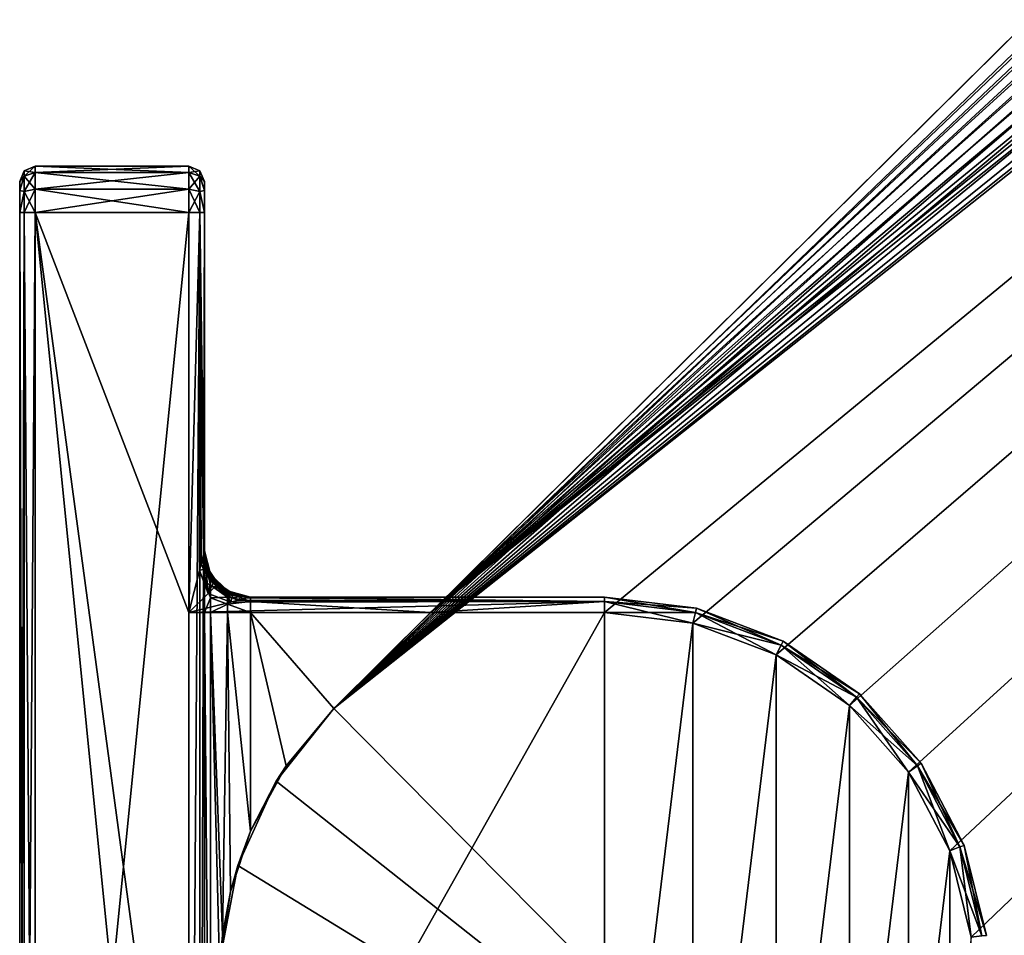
# Model space of a CAD drawing. Header units: metres. Extents: x 0 to 607, y -215 to 49.
# Tile 2 of 10: x 0 to 32, y -187 to -158. Entities that reach past the tile are written whole.
import ezdxf

# ---------------------------------------------------------------- set-up
doc = ezdxf.new("R2010")
doc.units = ezdxf.units.M

msp = doc.modelspace()

# ---------------------------------------------------------------- linework, layer by layer
at = {"layer": 'Y2A61L012'}
for points in [[(178.153732, -18.019377, 1998), (10.203054, -179.964493, 1998), (181.160767, -18.215542, 1998)], [(10.203054, -179.964493, 1998), (178.153732, -18.019377, 1998), (170.052521, -21.619474, 1998)], [(181.160767, -18.215542, 1998), (10.203054, -179.964493, 1998), (184.033463, -19.125635, 1998)], [(184.033463, -19.125635, 1998), (10.203054, -179.964493, 1998), (186.604889, -20.696764, 1998)], [(186.604889, -20.696764, 1998), (10.203054, -179.964493, 1998), (188.725601, -22.837624, 1998)], [(170.052521, -21.619474, 1998), (170.052521, -21.619474, 1992), (10.203054, -179.964493, 1998)], [(170.052521, -21.619474, 1992), (166.849472, -24.792381, 1992), (10.203054, -179.964493, 1998)], [(188.725601, -22.837624, 1998), (10.203054, -179.964493, 1998), (190.272339, -25.42379, 1998)], [(10.203054, -179.964493, 1998), (166.849472, -24.792381, 1992), (13.352166, -176.845032, 1992)], [(166.849472, -30.5, 1992), (13.352166, -176.845032, 1992), (166.849472, -24.792381, 1992)], [(190.272339, -25.42379, 1998), (10.203054, -179.964493, 1998), (191.155228, -28.30497, 1998)], [(191.155228, -28.30497, 1998), (10.203054, -179.964493, 1998), (191.322952, -31.313715, 1998)], [(167.198166, -33.371788, 1992), (13.352166, -176.845032, 1992), (166.849472, -30.5, 1992)], [(191.322952, -31.313715, 1998), (10.203054, -179.964493, 1998), (190.765762, -34.275169, 1998)], [(168.223999, -36.076679, 1992), (13.352166, -176.845032, 1992), (167.198166, -33.371788, 1992)], [(190.765762, -34.275169, 1998), (10.203054, -179.964493, 1998), (189.516037, -37.017227, 1998)], [(169.86734, -38.457474, 1992), (13.352166, -176.845032, 1992), (168.223999, -36.076679, 1992)], [(189.516037, -37.017227, 1998), (10.203054, -179.964493, 1998), (187.646408, -39.380527, 1998)], [(172.0327, -40.375805, 1992), (13.352166, -176.845032, 1992), (169.86734, -38.457474, 1992)], [(187.646408, -39.380527, 1998), (10.203054, -179.964493, 1998), (27.796946, -197.725555, 1998)], [(187.646408, -39.380527, 1992), (187.646408, -39.380527, 1998), (27.796946, -197.725555, 1992)], [(187.646408, -39.380527, 1998), (27.796946, -197.725555, 1998), (27.796946, -197.725555, 1992)], [(27.796946, -197.725555, 1992), (185.666245, -40.375805, 1992), (187.646408, -39.380527, 1992)], [(174.594208, -41.720196, 1992), (13.352166, -176.845032, 1992), (172.0327, -40.375805, 1992)], [(185.666245, -40.375805, 1992), (27.796946, -197.725555, 1992), (183.104721, -41.720196, 1992)], [(177.40303, -42.412506, 1992), (13.352166, -176.845032, 1992), (174.594208, -41.720196, 1992)], [(13.352166, -176.845032, 1992), (183.104721, -41.720196, 1992), (19, -176.845032, 1992)], [(183.104721, -41.720196, 1992), (13.352166, -176.845032, 1992), (180.295914, -42.412506, 1992)], [(183.104721, -41.720196, 1992), (21.871788, -177.193726, 1992), (19, -176.845032, 1992)], [(21.871788, -177.193726, 1992), (183.104721, -41.720196, 1992), (24.576677, -178.219559, 1992)], [(24.576677, -178.219559, 1992), (183.104721, -41.720196, 1992), (26.957472, -179.8629, 1992)], [(26.957472, -179.8629, 1992), (183.104721, -41.720196, 1992), (28.875807, -182.028244, 1992)], [(183.104721, -41.720196, 1992), (27.796946, -197.725555, 1992), (28.875807, -195.661804, 1992)], [(28.875807, -195.661804, 1992), (30.220196, -193.100281, 1992), (183.104721, -41.720196, 1992)], [(28.875807, -182.028244, 1992), (183.104721, -41.720196, 1992), (30.220196, -184.589767, 1992)], [(30.220196, -193.100281, 1992), (30.912506, -190.291458, 1992), (183.104721, -41.720196, 1992)], [(30.220196, -184.589767, 1992), (183.104721, -41.720196, 1992), (30.912506, -187.39859, 1992)], [(30.912506, -187.39859, 1992), (183.104721, -41.720196, 1992), (30.912506, -190.291458, 1992)], [(180.295914, -42.412506, 1992), (13.352166, -176.845032, 1992), (177.40303, -42.412506, 1992)], [(0.146447, -162.672821, 1988.823242), (0, -162.845032, 1989.5), (0.146447, -162.49147, 1989.5)], [(0, -162.845032, 1989.5), (0, -162.845032, 2011.5), (0.146447, -162.49147, 1989.5)], [(0, -162.845032, 2011.5), (0.146447, -162.49147, 2011.5), (0.146447, -162.49147, 1989.5)], [(0, -162.845032, 2011.5), (0.146447, -162.672821, 2012.176758), (0.146447, -162.49147, 2011.5)], [(0.5, -162.54599, 1988.75), (0.146447, -162.672821, 1988.823242), (0.5, -162.345032, 1989.5)], [(0.146447, -162.672821, 1988.823242), (0.146447, -162.49147, 1989.5), (0.5, -162.345032, 1989.5)], [(0.146447, -162.49147, 1989.5), (0.146447, -162.49147, 2011.5), (0.5, -162.345032, 1989.5)], [(0.146447, -162.49147, 2011.5), (0.5, -162.345032, 2011.5), (0.5, -162.345032, 1989.5)], [(0.5, -162.345032, 2011.5), (0.146447, -162.49147, 2011.5), (0.5, -162.54599, 2012.25)], [(0.146447, -162.49147, 2011.5), (0.146447, -162.672821, 2012.176758), (0.5, -162.54599, 2012.25)], [(0.5, -162.54599, 2012.25), (5.5, -162.54599, 2012.25), (0.5, -162.345032, 2011.5)], [(5.5, -162.54599, 2012.25), (5.5, -162.345032, 2011.5), (0.5, -162.345032, 2011.5)], [(0.5, -162.345032, 1989.5), (0.5, -162.345032, 2011.5), (5.5, -162.345032, 1989.5)], [(0.5, -162.345032, 2011.5), (5.5, -162.345032, 2011.5), (5.5, -162.345032, 1989.5)], [(0.5, -162.345032, 1989.5), (5.5, -162.345032, 1989.5), (0.5, -162.54599, 1988.75)], [(5.5, -162.345032, 1989.5), (5.5, -162.54599, 1988.75), (0.5, -162.54599, 1988.75)], [(5.5, -162.345032, 1989.5), (5.853553, -162.49147, 1989.5), (5.5, -162.54599, 1988.75)], [(5.5, -162.345032, 1989.5), (5.5, -162.345032, 2011.5), (5.853553, -162.49147, 1989.5)], [(5.5, -162.345032, 2011.5), (5.853553, -162.49147, 2011.5), (5.853553, -162.49147, 1989.5)], [(5.5, -162.54599, 2012.25), (5.853553, -162.672821, 2012.176758), (5.5, -162.345032, 2011.5)], [(5.853553, -162.672821, 2012.176758), (5.853553, -162.49147, 2011.5), (5.5, -162.345032, 2011.5)], [(5.853553, -162.49147, 1989.5), (5.853553, -162.672821, 1988.823242), (5.5, -162.54599, 1988.75)], [(6, -162.845032, 1989.5), (5.853553, -162.672821, 1988.823242), (5.853553, -162.49147, 1989.5)], [(5.853553, -162.49147, 1989.5), (5.853553, -162.49147, 2011.5), (6, -162.845032, 1989.5)], [(5.853553, -162.49147, 2011.5), (6, -162.845032, 2011.5), (6, -162.845032, 1989.5)], [(5.853553, -162.672821, 2012.176758), (6, -162.845032, 2011.5), (5.853553, -162.49147, 2011.5)], [(0.146447, -163.168243, 1988.327759), (0, -163.137924, 1988.792847), (0.146447, -162.672821, 1988.823242)], [(0, -163.137924, 1988.792847), (0, -162.845032, 1989.5), (0.146447, -162.672821, 1988.823242)], [(0, -163.137924, 2012.207153), (0.146447, -162.672821, 2012.176758), (0, -162.845032, 2011.5)], [(0.146447, -162.672821, 2012.176758), (0, -163.137924, 2012.207153), (0.146447, -163.168243, 2012.672241)], [(0.5, -163.095032, 1988.200928), (0.146447, -163.168243, 1988.327759), (0.5, -162.54599, 1988.75)], [(0.146447, -163.168243, 1988.327759), (0.146447, -162.672821, 1988.823242), (0.5, -162.54599, 1988.75)], [(0.5, -162.54599, 2012.25), (0.146447, -162.672821, 2012.176758), (0.5, -163.095032, 2012.799072)], [(0.146447, -162.672821, 2012.176758), (0.146447, -163.168243, 2012.672241), (0.5, -163.095032, 2012.799072)], [(0.5, -163.095032, 2012.799072), (5.5, -163.095032, 2012.799072), (0.5, -162.54599, 2012.25)], [(5.5, -163.095032, 2012.799072), (5.5, -162.54599, 2012.25), (0.5, -162.54599, 2012.25)], [(0.5, -162.54599, 1988.75), (5.5, -162.54599, 1988.75), (0.5, -163.095032, 1988.200928)], [(5.5, -162.54599, 1988.75), (5.5, -163.095032, 1988.200928), (0.5, -163.095032, 1988.200928)], [(5.5, -162.54599, 1988.75), (5.853553, -162.672821, 1988.823242), (5.5, -163.095032, 1988.200928)], [(5.5, -163.095032, 2012.799072), (5.853553, -163.168243, 2012.672241), (5.5, -162.54599, 2012.25)], [(5.853553, -163.168243, 2012.672241), (5.853553, -162.672821, 2012.176758), (5.5, -162.54599, 2012.25)], [(5.853553, -162.672821, 1988.823242), (5.853553, -163.168243, 1988.327759), (5.5, -163.095032, 1988.200928)], [(6, -163.137924, 1988.792847), (5.853553, -162.672821, 1988.823242), (6, -162.845032, 1989.5)], [(5.853553, -162.672821, 1988.823242), (6, -163.137924, 1988.792847), (5.853553, -163.168243, 1988.327759)], [(5.853553, -163.168243, 2012.672241), (6, -163.137924, 2012.207153), (5.853553, -162.672821, 2012.176758)], [(6, -163.137924, 2012.207153), (6, -162.845032, 2011.5), (5.853553, -162.672821, 2012.176758)], [(0, -163.137924, 2012.207153), (0, -162.845032, 2011.5), (0, -163.137924, 1988.792847)], [(0, -163.137924, 1988.792847), (0, -162.845032, 2011.5), (0, -162.845032, 1989.5)], [(0, -163.137924, 1988.792847), (0.146447, -163.168243, 1988.327759), (0, -163.845032, 1988.5)], [(0, -163.137924, 2012.207153), (0, -163.845032, 2012.5), (0.146447, -163.168243, 2012.672241)], [(0, -163.845032, 1988.5), (0, -163.137924, 2012.207153), (0, -163.137924, 1988.792847)], [(0, -163.137924, 2012.207153), (0, -163.845032, 1988.5), (0, -163.845032, 2012.5)], [(0.5, -163.845032, 1988), (0.146447, -163.845032, 1988.146484), (0.5, -163.095032, 1988.200928)], [(0.146447, -163.845032, 1988.146484), (0.146447, -163.168243, 1988.327759), (0.5, -163.095032, 1988.200928)], [(0.5, -163.095032, 2012.799072), (0.146447, -163.168243, 2012.672241), (0.5, -163.845032, 2013)], [(0.5, -163.845032, 2013), (5.5, -163.845032, 2013), (0.5, -163.095032, 2012.799072)], [(5.5, -163.845032, 2013), (5.5, -163.095032, 2012.799072), (0.5, -163.095032, 2012.799072)], [(0.5, -163.095032, 1988.200928), (5.5, -163.095032, 1988.200928), (0.5, -163.845032, 1988)], [(5.5, -163.095032, 1988.200928), (5.5, -163.845032, 1988), (0.5, -163.845032, 1988)], [(5.5, -163.095032, 1988.200928), (5.853553, -163.168243, 1988.327759), (5.5, -163.845032, 1988)], [(5.5, -163.845032, 2013), (5.853553, -163.845032, 2012.853516), (5.5, -163.095032, 2012.799072)], [(5.853553, -163.845032, 2012.853516), (5.853553, -163.168243, 2012.672241), (5.5, -163.095032, 2012.799072)], [(6, -163.137924, 1988.792847), (6, -163.845032, 1988.5), (5.853553, -163.168243, 1988.327759)], [(6, -163.137924, 2012.207153), (5.853553, -163.168243, 2012.672241), (6, -163.845032, 2012.5)], [(6, -162.845032, 2011.5), (6, -163.137924, 2012.207153), (6, -162.845032, 1989.5)], [(6, -163.137924, 2012.207153), (6, -163.137924, 1988.792847), (6, -162.845032, 1989.5)], [(6, -163.845032, 2012.5), (6, -163.137924, 1988.792847), (6, -163.137924, 2012.207153)], [(6, -163.137924, 1988.792847), (6, -163.845032, 2012.5), (6, -163.845032, 1988.5)], [(0, -163.845032, 1988.5), (0.146447, -163.168243, 1988.327759), (0.146447, -163.845032, 1988.146484)], [(0.146447, -163.168243, 2012.672241), (0, -163.845032, 2012.5), (0.146447, -163.845032, 2012.853516)], [(0.146447, -163.168243, 2012.672241), (0.146447, -163.845032, 2012.853516), (0.5, -163.845032, 2013)], [(5.853553, -163.168243, 1988.327759), (5.853553, -163.845032, 1988.146484), (5.5, -163.845032, 1988)], [(5.853553, -163.168243, 1988.327759), (6, -163.845032, 1988.5), (5.853553, -163.845032, 1988.146484)], [(6, -163.845032, 2012.5), (5.853553, -163.168243, 2012.672241), (5.853553, -163.845032, 2012.853516)], [(0.146447, -213.845032, 2012.853516), (0.146447, -163.845032, 2012.853516), (0, -213.845032, 2012.5)], [(0.146447, -163.845032, 2012.853516), (0, -163.845032, 2012.5), (0, -213.845032, 2012.5)], [(0, -213.845032, 1988.5), (0, -163.845032, 1988.5), (0.146447, -213.845032, 1988.146484)], [(0, -163.845032, 1988.5), (0.146447, -163.845032, 1988.146484), (0.146447, -213.845032, 1988.146484)], [(0, -163.845032, 1988.5), (0, -213.845032, 1988.5), (0, -163.845032, 2012.5)], [(0, -163.845032, 2012.5), (0, -213.845032, 1988.5), (0, -213.845032, 2012.5)], [(0.5, -213.845032, 2013), (0.5, -163.845032, 2013), (0.146447, -213.845032, 2012.853516)], [(0.5, -163.845032, 2013), (0.146447, -163.845032, 2012.853516), (0.146447, -213.845032, 2012.853516)], [(0.146447, -213.845032, 1988.146484), (0.146447, -163.845032, 1988.146484), (0.5, -213.845032, 1988)], [(0.146447, -163.845032, 1988.146484), (0.5, -163.845032, 1988), (0.5, -213.845032, 1988)], [(5.5, -213.845032, 2013), (5.5, -163.845032, 2013), (0.5, -213.845032, 2013)], [(5.5, -163.845032, 2013), (0.5, -163.845032, 2013), (0.5, -213.845032, 2013)], [(5.5, -176.845032, 1988), (0.5, -163.845032, 1988), (5.5, -163.845032, 1988)], [(5.5, -200.845032, 1988), (0.5, -163.845032, 1988), (5.5, -176.845032, 1988)], [(0.5, -163.845032, 1988), (5.5, -213.845032, 1988), (0.5, -213.845032, 1988)], [(5.5, -213.845032, 1988), (0.5, -163.845032, 1988), (5.5, -200.845032, 1988)], [(5.5, -163.845032, 2013), (5.5, -213.845032, 2013), (5.853553, -163.845032, 2012.853516)], [(5.5, -213.845032, 2013), (5.853553, -213.845032, 2012.853516), (5.853553, -163.845032, 2012.853516)], [(5.853553, -163.845032, 1988.146484), (5.5, -176.845032, 1988), (5.5, -163.845032, 1988)], [(5.5, -176.845032, 1988), (5.853553, -163.845032, 1988.146484), (5.840758, -175.481995, 1988.134155)], [(5.840758, -175.481995, 1988.134155), (5.853553, -163.845032, 1988.146484), (5.896452, -175.259216, 1988.195313)], [(5.853553, -163.845032, 2012.853516), (5.853553, -213.845032, 2012.853516), (6, -163.845032, 2012.5)], [(5.853553, -213.845032, 2012.853516), (6, -213.845032, 2012.5), (6, -163.845032, 2012.5)], [(6, -174.845032, 1988.5), (5.853553, -163.845032, 1988.146484), (6, -163.845032, 1988.5)], [(5.997613, -174.854568, 1988.451172), (5.853553, -163.845032, 1988.146484), (6, -174.845032, 1988.5)], [(5.98625, -174.900024, 1988.383545), (5.853553, -163.845032, 1988.146484), (5.997613, -174.854568, 1988.451172)], [(5.971497, -174.95903, 1988.333618), (5.853553, -163.845032, 1988.146484), (5.98625, -174.900024, 1988.383545)], [(5.896452, -175.259216, 1988.195313), (5.853553, -163.845032, 1988.146484), (5.971497, -174.95903, 1988.333618)], [(6, -174.845032, 1988.5), (6, -163.845032, 2012.5), (6, -174.845032, 1988.812256)], [(6, -163.845032, 1988.5), (6, -163.845032, 2012.5), (6, -174.845032, 1988.5)], [(6, -175.845032, 1993.232056), (6, -163.845032, 2012.5), (6, -176.845032, 1993.5)], [(6, -163.845032, 2012.5), (6, -213.845032, 2012.5), (6, -176.845032, 1993.5)], [(6, -175.112976, 1992.5), (6, -163.845032, 2012.5), (6, -175.845032, 1993.232056)], [(6, -174.845032, 1991.5), (6, -163.845032, 2012.5), (6, -175.112976, 1992.5)], [(6, -174.845032, 1988.812256), (6, -163.845032, 2012.5), (6, -174.845032, 1991.5)], [(5.896452, -175.259216, 1988.195313), (5.971497, -174.95903, 1988.333618), (6.018165, -175.126526, 1988.496216)], [(5.971497, -174.95903, 1988.333618), (5.98625, -174.900024, 1988.383545), (6.018165, -175.126526, 1988.496216)], [(6.018165, -175.126526, 1988.496216), (5.98625, -174.900024, 1988.383545), (5.997613, -174.854568, 1988.451172)], [(5.997613, -174.854568, 1988.451172), (6, -174.845032, 1988.5), (6.018165, -175.126526, 1988.496216)], [(6, -175.112976, 1992.5), (6.200962, -175.69017, 1991.978394), (6, -174.845032, 1991.5)], [(6.200962, -175.69017, 1991.978394), (6.200962, -175.595032, 1991.5), (6, -174.845032, 1991.5)], [(6, -174.845032, 1991.5), (6.200962, -175.595032, 1991.5), (6, -174.845032, 1988.812256)], [(6.200962, -175.595032, 1991.5), (6.114181, -175.419052, 1988.812256), (6, -174.845032, 1988.812256)], [(6, -174.845032, 1988.5), (6, -174.845032, 1988.812256), (6.018165, -175.126526, 1988.496216)], [(6.018165, -175.126526, 1988.496216), (6, -174.845032, 1988.812256), (6.114181, -175.419052, 1988.812256)], [(5.896452, -175.259216, 1988.195313), (5.97267, -175.434387, 1988.271362), (5.840758, -175.481995, 1988.134155)], [(6.018165, -175.126526, 1988.496216), (5.97267, -175.434387, 1988.271362), (5.896452, -175.259216, 1988.195313)], [(6.048797, -175.416504, 1988.385376), (5.97267, -175.434387, 1988.271362), (6.018165, -175.126526, 1988.496216)], [(6, -175.845032, 1993.232056), (6.200962, -175.961136, 1992.383911), (6, -175.112976, 1992.5)], [(6.200962, -175.961136, 1992.383911), (6.200962, -175.69017, 1991.978394), (6, -175.112976, 1992.5)], [(6.114181, -175.419052, 1988.812256), (6.087866, -175.39682, 1988.518433), (6.018165, -175.126526, 1988.496216)], [(6.018165, -175.126526, 1988.496216), (6.087866, -175.39682, 1988.518433), (6.048797, -175.416504, 1988.385376)], [(5.840758, -175.481995, 1988.134155), (6.119531, -176.225494, 1988.168823), (5.5, -176.845032, 1988)], [(5.97267, -175.434387, 1988.271362), (6.119531, -176.225494, 1988.168823), (5.840758, -175.481995, 1988.134155)], [(6.069805, -175.606277, 1988.328857), (5.97267, -175.434387, 1988.271362), (6.048797, -175.416504, 1988.385376)], [(6.069805, -175.606277, 1988.328857), (6.119531, -176.225494, 1988.168823), (5.97267, -175.434387, 1988.271362)], [(6.087866, -175.39682, 1988.518433), (6.169939, -175.66362, 1988.415039), (6.048797, -175.416504, 1988.385376)], [(6.155996, -175.670242, 1988.391846), (6.069805, -175.606277, 1988.328857), (6.048797, -175.416504, 1988.385376)], [(6.048797, -175.416504, 1988.385376), (6.169939, -175.66362, 1988.415039), (6.155996, -175.670242, 1988.391846)], [(6.207443, -175.798767, 1988.370972), (6.119531, -176.225494, 1988.168823), (6.069805, -175.606277, 1988.328857)], [(6.155996, -175.670242, 1988.391846), (6.207443, -175.798767, 1988.370972), (6.069805, -175.606277, 1988.328857)], [(6.087866, -175.39682, 1988.518433), (6.214919, -175.641037, 1988.562256), (6.169939, -175.66362, 1988.415039)], [(6.214919, -175.641037, 1988.562256), (6.087866, -175.39682, 1988.518433), (6.114181, -175.419052, 1988.812256)], [(6.114181, -175.419052, 1988.812256), (6.200962, -175.595032, 1991.5), (6.43934, -175.905685, 1988.812256)], [(6.214919, -175.641037, 1988.562256), (6.114181, -175.419052, 1988.812256), (6.317215, -175.79628, 1988.553467)], [(6.317215, -175.79628, 1988.553467), (6.114181, -175.419052, 1988.812256), (6.43934, -175.905685, 1988.812256)], [(6.200962, -175.69017, 1991.978394), (6.75, -176.144058, 1991.5), (6.200962, -175.595032, 1991.5)], [(6.200962, -175.595032, 1991.5), (6.75, -176.144058, 1991.5), (6.43934, -175.905685, 1988.812256)], [(6, -176.845032, 1993.5), (6.200962, -176.366669, 1992.654907), (6, -175.845032, 1993.232056)], [(6.200962, -176.366669, 1992.654907), (6.200962, -175.961136, 1992.383911), (6, -175.845032, 1993.232056)], [(6.284964, -175.890106, 1988.381592), (6.119531, -176.225494, 1988.168823), (6.207443, -175.798767, 1988.370972)], [(6.367634, -175.977386, 1988.385132), (6.119531, -176.225494, 1988.168823), (6.284964, -175.890106, 1988.381592)], [(6.169939, -175.66362, 1988.415039), (6.24772, -175.830154, 1988.387573), (6.155996, -175.670242, 1988.391846)], [(6.24772, -175.830154, 1988.387573), (6.207443, -175.798767, 1988.370972), (6.155996, -175.670242, 1988.391846)], [(6.169939, -175.66362, 1988.415039), (6.214919, -175.641037, 1988.562256), (6.278988, -175.815399, 1988.432373)], [(6.24772, -175.830154, 1988.387573), (6.169939, -175.66362, 1988.415039), (6.278988, -175.815399, 1988.432373)], [(6.200962, -175.961136, 1992.383911), (6.75, -176.197418, 1991.768188), (6.200962, -175.69017, 1991.978394)], [(6.75, -176.197418, 1991.768188), (6.75, -176.144058, 1991.5), (6.200962, -175.69017, 1991.978394)], [(6.207443, -175.798767, 1988.370972), (6.24772, -175.830154, 1988.387573), (6.284964, -175.890106, 1988.381592)], [(6.278988, -175.815399, 1988.432373), (6.214919, -175.641037, 1988.562256), (6.317215, -175.79628, 1988.553467)], [(6.24772, -175.830154, 1988.387573), (6.278988, -175.815399, 1988.432373), (6.284964, -175.890106, 1988.381592)], [(6.317215, -175.79628, 1988.553467), (6.415871, -175.929138, 1988.508911), (6.278988, -175.815399, 1988.432373)], [(6.415871, -175.929138, 1988.508911), (6.387995, -175.95694, 1988.419556), (6.278988, -175.815399, 1988.432373)], [(6.278988, -175.815399, 1988.432373), (6.387995, -175.95694, 1988.419556), (6.367634, -175.977386, 1988.385132)], [(6.284964, -175.890106, 1988.381592), (6.278988, -175.815399, 1988.432373), (6.367634, -175.977386, 1988.385132)], [(6.415871, -175.929138, 1988.508911), (6.317215, -175.79628, 1988.553467), (6.430757, -175.914307, 1988.609985)], [(6.430757, -175.914307, 1988.609985), (6.317215, -175.79628, 1988.553467), (6.43934, -175.905685, 1988.812256)], [(6.387995, -175.95694, 1988.419556), (6.415871, -175.929138, 1988.508911), (6.53013, -176.066391, 1988.432373)], [(6.415871, -175.929138, 1988.508911), (6.430757, -175.914307, 1988.609985), (6.549245, -176.028168, 1988.553467)], [(6.415871, -175.929138, 1988.508911), (6.549245, -176.028168, 1988.553467), (6.53013, -176.066391, 1988.432373)], [(6.430757, -175.914307, 1988.609985), (6.43934, -175.905685, 1988.812256), (6.549245, -176.028168, 1988.553467)], [(6.43934, -175.905685, 1988.812256), (6.75, -176.144058, 1991.5), (6.925975, -176.23085, 1988.812256)], [(6.549245, -176.028168, 1988.553467), (6.43934, -175.905685, 1988.812256), (6.925975, -176.23085, 1988.812256)], [(6.119531, -176.225494, 1988.168823), (6.863033, -176.504272, 1988.134155), (5.5, -176.845032, 1988)], [(6.863033, -176.504272, 1988.134155), (6.119531, -176.225494, 1988.168823), (6.367634, -175.977386, 1988.385132)], [(6.200962, -176.366669, 1992.654907), (6.75, -176.349365, 1991.995605), (6.200962, -175.961136, 1992.383911)], [(6.75, -176.349365, 1991.995605), (6.75, -176.197418, 1991.768188), (6.200962, -175.961136, 1992.383911)], [(6.367634, -175.977386, 1988.385132), (6.387995, -175.95694, 1988.419556), (6.515385, -176.097641, 1988.387573)], [(6.532812, -176.126694, 1988.372925), (6.863033, -176.504272, 1988.134155), (6.367634, -175.977386, 1988.385132)], [(6.367634, -175.977386, 1988.385132), (6.515385, -176.097641, 1988.387573), (6.532812, -176.126694, 1988.372925)], [(6.387995, -175.95694, 1988.419556), (6.53013, -176.066391, 1988.432373), (6.515385, -176.097641, 1988.387573)], [(6.515385, -176.097641, 1988.387573), (6.53013, -176.066391, 1988.432373), (6.682475, -176.175659, 1988.415039)], [(6.515385, -176.097641, 1988.387573), (6.675853, -176.189575, 1988.391846), (6.532812, -176.126694, 1988.372925)], [(6.675853, -176.189575, 1988.391846), (6.515385, -176.097641, 1988.387573), (6.682475, -176.175659, 1988.415039)], [(6.705029, -176.130737, 1988.562256), (6.53013, -176.066391, 1988.432373), (6.549245, -176.028168, 1988.553467)], [(6.682475, -176.175659, 1988.415039), (6.53013, -176.066391, 1988.432373), (6.705029, -176.130737, 1988.562256)], [(6.710212, -176.256836, 1988.33667), (6.863033, -176.504272, 1988.134155), (6.532812, -176.126694, 1988.372925)], [(6.532812, -176.126694, 1988.372925), (6.675853, -176.189575, 1988.391846), (6.710212, -176.256836, 1988.33667)], [(6.925975, -176.23085, 1988.812256), (6.705029, -176.130737, 1988.562256), (6.549245, -176.028168, 1988.553467)], [(6.675853, -176.189575, 1988.391846), (6.682475, -176.175659, 1988.415039), (6.949343, -176.257584, 1988.518433)], [(6.675853, -176.189575, 1988.391846), (6.929664, -176.296616, 1988.385376), (6.710212, -176.256836, 1988.33667)], [(6.929664, -176.296616, 1988.385376), (6.675853, -176.189575, 1988.391846), (6.949343, -176.257584, 1988.518433)], [(6.949343, -176.257584, 1988.518433), (6.682475, -176.175659, 1988.415039), (6.705029, -176.130737, 1988.562256)], [(6.705029, -176.130737, 1988.562256), (6.925975, -176.23085, 1988.812256), (6.949343, -176.257584, 1988.518433)], [(6.895912, -176.364914, 1988.276978), (6.863033, -176.504272, 1988.134155), (6.710212, -176.256836, 1988.33667)], [(6.710212, -176.256836, 1988.33667), (6.929664, -176.296616, 1988.385376), (6.895912, -176.364914, 1988.276978)], [(6.75, -176.144058, 1991.5), (6.75, -176.197418, 1991.768188), (7.5, -176.345032, 1991.5)], [(6.75, -176.144058, 1991.5), (7.5, -176.345032, 1991.5), (6.925975, -176.23085, 1988.812256)], [(7.5, -176.345032, 1991.5), (6.75, -176.197418, 1991.768188), (7.5, -176.49147, 1991.853516)], [(6.75, -176.197418, 1991.768188), (6.75, -176.349365, 1991.995605), (7.5, -176.49147, 1991.853516)], [(6.925975, -176.23085, 1988.812256), (7.5, -176.345032, 1991.5), (7.5, -176.345032, 1988.812256)], [(6.949343, -176.257584, 1988.518433), (6.925975, -176.23085, 1988.812256), (7.219734, -176.327042, 1988.496094)], [(7.219734, -176.327042, 1988.496094), (6.925975, -176.23085, 1988.812256), (7.5, -176.345032, 1988.812256)], [(6.929664, -176.296616, 1988.385376), (6.949343, -176.257584, 1988.518433), (7.219734, -176.327042, 1988.496094)], [(5.5, -176.845032, 1988), (19, -176.49147, 1988.146484), (19, -176.845032, 1988)], [(6.863033, -176.504272, 1988.134155), (19, -176.49147, 1988.146484), (5.5, -176.845032, 1988)], [(6.200962, -176.845032, 1992.75), (6.200962, -176.366669, 1992.654907), (6, -176.845032, 1993.5)], [(6.75, -176.349365, 1991.995605), (6.200962, -176.366669, 1992.654907), (6.75, -176.576782, 1992.147583)], [(6.200962, -176.366669, 1992.654907), (6.200962, -176.845032, 1992.75), (6.75, -176.576782, 1992.147583)], [(6.75, -176.576782, 1992.147583), (6.200962, -176.845032, 1992.75), (6.75, -176.845032, 1992.200928)], [(6.75, -176.576782, 1992.147583), (7.5, -176.49147, 1991.853516), (6.75, -176.349365, 1991.995605)], [(7.5, -176.845032, 1992), (7.5, -176.49147, 1991.853516), (6.75, -176.576782, 1992.147583)], [(6.75, -176.845032, 1992.200928), (7.5, -176.845032, 1992), (6.75, -176.576782, 1992.147583)], [(6.863033, -176.504272, 1988.134155), (6.895912, -176.364914, 1988.276978), (7.085809, -176.448578, 1988.195313)], [(7.085809, -176.448578, 1988.195313), (19, -176.49147, 1988.146484), (6.863033, -176.504272, 1988.134155)], [(6.929664, -176.296616, 1988.385376), (7.219734, -176.327042, 1988.496094), (6.895912, -176.364914, 1988.276978)], [(6.895912, -176.364914, 1988.276978), (7.219734, -176.327042, 1988.496094), (7.085809, -176.448578, 1988.195313)], [(7.219734, -176.327042, 1988.496094), (7.38599, -176.373535, 1988.333618), (7.085809, -176.448578, 1988.195313)], [(7.38599, -176.373535, 1988.333618), (19, -176.49147, 1988.146484), (7.085809, -176.448578, 1988.195313)], [(7.219734, -176.327042, 1988.496094), (7.5, -176.345032, 1988.812256), (7.5, -176.345032, 1988.5)], [(7.5, -176.345032, 1988.5), (7.490455, -176.347412, 1988.451172), (7.219734, -176.327042, 1988.496094)], [(7.490455, -176.347412, 1988.451172), (7.445002, -176.35878, 1988.383545), (7.219734, -176.327042, 1988.496094)], [(7.219734, -176.327042, 1988.496094), (7.445002, -176.35878, 1988.383545), (7.38599, -176.373535, 1988.333618)], [(7.445002, -176.35878, 1988.383545), (19, -176.49147, 1988.146484), (7.38599, -176.373535, 1988.333618)], [(7.490455, -176.347412, 1988.451172), (19, -176.49147, 1988.146484), (7.445002, -176.35878, 1988.383545)], [(7.5, -176.345032, 1988.5), (19, -176.49147, 1988.146484), (7.490455, -176.347412, 1988.451172)], [(19, -176.49147, 1988.146484), (7.5, -176.345032, 1988.5), (19, -176.345032, 1988.5)], [(7.5, -176.345032, 1988.5), (7.5, -176.345032, 1988.812256), (19, -176.345032, 1988.5)], [(7.5, -176.345032, 1988.812256), (7.5, -176.345032, 1991.5), (19, -176.345032, 1988.5)], [(19, -176.345032, 1988.5), (7.5, -176.345032, 1991.5), (19, -176.345032, 1991.5)], [(7.5, -176.49147, 1991.853516), (19, -176.49147, 1991.853516), (7.5, -176.345032, 1991.5)], [(19, -176.49147, 1991.853516), (19, -176.345032, 1991.5), (7.5, -176.345032, 1991.5)], [(7.5, -176.845032, 1992), (13.352166, -176.845032, 1992), (7.5, -176.49147, 1991.853516)], [(13.352166, -176.845032, 1992), (19, -176.49147, 1991.853516), (7.5, -176.49147, 1991.853516)], [(19, -176.845032, 1992), (19, -176.49147, 1991.853516), (13.352166, -176.845032, 1992)], [(19, -176.345032, 1988.5), (21.991446, -176.708252, 1988.5), (19, -176.49147, 1988.146484)], [(21.991446, -176.708252, 1991.5), (21.991446, -176.708252, 1988.5), (19, -176.345032, 1991.5)], [(21.991446, -176.708252, 1988.5), (19, -176.345032, 1988.5), (19, -176.345032, 1991.5)], [(21.991446, -176.708252, 1991.5), (19, -176.345032, 1991.5), (21.956398, -176.850449, 1991.853516)], [(19, -176.345032, 1991.5), (19, -176.49147, 1991.853516), (21.956398, -176.850449, 1991.853516)], [(21.991446, -176.708252, 1988.5), (21.956398, -176.850449, 1988.146484), (19, -176.49147, 1988.146484)], [(19, -176.49147, 1988.146484), (21.956398, -176.850449, 1988.146484), (19, -176.845032, 1988)], [(21.956398, -176.850449, 1991.853516), (19, -176.49147, 1991.853516), (21.871788, -177.193726, 1992)], [(19, -176.49147, 1991.853516), (19, -176.845032, 1992), (21.871788, -177.193726, 1992)], [(19, -200.845032, 1988), (5.5, -200.845032, 1988), (19, -176.845032, 1988)], [(19, -176.845032, 1988), (5.5, -200.845032, 1988), (5.5, -176.845032, 1988)], [(6, -176.845032, 1993.5), (6, -213.845032, 2012.5), (6, -200.845032, 1993.5)], [(6.200962, -176.845032, 1992.75), (6, -176.845032, 1993.5), (6.200962, -200.845032, 1992.75)], [(6, -176.845032, 1993.5), (6, -200.845032, 1993.5), (6.200962, -200.845032, 1992.75)], [(6.75, -176.845032, 1992.200928), (6.200962, -176.845032, 1992.75), (6.592245, -187.329239, 1992.305908)], [(6.592245, -187.329239, 1992.305908), (6.200962, -176.845032, 1992.75), (6.500642, -188.718353, 1992.381348)], [(6.200962, -176.845032, 1992.75), (6.200962, -200.845032, 1992.75), (6.500642, -188.718353, 1992.381348)], [(6.848454, -185.914169, 1992.148926), (6.75, -176.845032, 1992.200928), (6.592245, -187.329239, 1992.305908)], [(7.5, -176.845032, 1992), (6.75, -176.845032, 1992.200928), (7.5, -183.946045, 1992)], [(6.75, -176.845032, 1992.200928), (6.848454, -185.914169, 1992.148926), (7.5, -183.946045, 1992)], [(8.658111, -181.823959, 1992), (7.5, -176.845032, 1992), (7.5, -183.946045, 1992)], [(7.5, -176.845032, 1992), (10.203054, -179.964493, 1992), (13.352166, -176.845032, 1992)], [(10.203054, -179.964493, 1992), (7.5, -176.845032, 1992), (8.658111, -181.823959, 1992)], [(13.352166, -176.845032, 1992), (10.203054, -179.964493, 1992), (10.203054, -179.964493, 1998)], [(21.956398, -176.850449, 1988.146484), (21.871788, -177.193726, 1988), (19, -176.845032, 1988)], [(21.871788, -177.193726, 1988), (19, -200.845032, 1988), (19, -176.845032, 1988)], [(21.956398, -176.850449, 1988.146484), (24.740982, -177.906494, 1988.146484), (21.871788, -177.193726, 1988)], [(21.956398, -176.850449, 1991.853516), (21.871788, -177.193726, 1992), (24.576677, -178.219559, 1992)], [(21.991446, -176.708252, 1988.5), (24.80904, -177.776825, 1988.5), (21.956398, -176.850449, 1988.146484)], [(21.991446, -176.708252, 1991.5), (21.956398, -176.850449, 1991.853516), (24.740982, -177.906494, 1991.853516)], [(24.80904, -177.776825, 1988.5), (24.740982, -177.906494, 1988.146484), (21.956398, -176.850449, 1988.146484)], [(24.740982, -177.906494, 1991.853516), (21.956398, -176.850449, 1991.853516), (24.576677, -178.219559, 1992)], [(24.80904, -177.776825, 1991.5), (24.80904, -177.776825, 1988.5), (21.991446, -176.708252, 1991.5)], [(24.80904, -177.776825, 1988.5), (21.991446, -176.708252, 1988.5), (21.991446, -176.708252, 1991.5)], [(24.80904, -177.776825, 1991.5), (21.991446, -176.708252, 1991.5), (24.740982, -177.906494, 1991.853516)], [(21.871788, -200.496323, 1988), (19, -200.845032, 1988), (21.871788, -177.193726, 1988)], [(24.740982, -177.906494, 1988.146484), (24.576677, -178.219559, 1988), (21.871788, -177.193726, 1988)], [(24.576677, -178.219559, 1988), (21.871788, -200.496323, 1988), (21.871788, -177.193726, 1988)], [(24.80904, -177.776825, 1988.5), (27.289034, -179.488647, 1988.5), (24.740982, -177.906494, 1988.146484)], [(24.80904, -177.776825, 1991.5), (24.740982, -177.906494, 1991.853516), (27.191921, -179.598251, 1991.853516)], [(27.289034, -179.488647, 1991.5), (27.289034, -179.488647, 1988.5), (24.80904, -177.776825, 1991.5)], [(27.289034, -179.488647, 1988.5), (24.80904, -177.776825, 1988.5), (24.80904, -177.776825, 1991.5)], [(27.289034, -179.488647, 1991.5), (24.80904, -177.776825, 1991.5), (27.191921, -179.598251, 1991.853516)], [(24.740982, -177.906494, 1988.146484), (27.191921, -179.598251, 1988.146484), (24.576677, -178.219559, 1988)], [(24.740982, -177.906494, 1991.853516), (24.576677, -178.219559, 1992), (26.957472, -179.8629, 1992)], [(27.289034, -179.488647, 1988.5), (27.191921, -179.598251, 1988.146484), (24.740982, -177.906494, 1988.146484)], [(27.191921, -179.598251, 1991.853516), (24.740982, -177.906494, 1991.853516), (26.957472, -179.8629, 1992)], [(21.871788, -200.496323, 1988), (24.576677, -178.219559, 1988), (24.576677, -199.470505, 1988)], [(27.191921, -179.598251, 1988.146484), (26.957472, -179.8629, 1988), (24.576677, -178.219559, 1988)], [(24.576677, -178.219559, 1988), (26.957472, -179.8629, 1988), (24.576677, -199.470505, 1988)], [(27.191921, -179.598251, 1988.146484), (29.166775, -181.827408, 1988.146484), (26.957472, -179.8629, 1988)], [(27.191921, -179.598251, 1991.853516), (26.957472, -179.8629, 1992), (28.875807, -182.028244, 1992)], [(27.289034, -179.488647, 1988.5), (29.287298, -181.744217, 1988.5), (27.191921, -179.598251, 1988.146484)], [(27.289034, -179.488647, 1991.5), (27.191921, -179.598251, 1991.853516), (29.166775, -181.827408, 1991.853516)], [(29.287298, -181.744217, 1988.5), (29.166775, -181.827408, 1988.146484), (27.191921, -179.598251, 1988.146484)], [(29.166775, -181.827408, 1991.853516), (27.191921, -179.598251, 1991.853516), (28.875807, -182.028244, 1992)], [(29.287298, -181.744217, 1991.5), (29.287298, -181.744217, 1988.5), (27.289034, -179.488647, 1991.5)], [(29.287298, -181.744217, 1988.5), (27.289034, -179.488647, 1988.5), (27.289034, -179.488647, 1991.5)], [(29.287298, -181.744217, 1991.5), (27.289034, -179.488647, 1991.5), (29.166775, -181.827408, 1991.853516)], [(10.203054, -179.964493, 1998), (8.333428, -182.327805, 1998), (27.796946, -197.725555, 1998)], [(10.203054, -179.964493, 1998), (10.203054, -179.964493, 1992), (8.333428, -182.327805, 1998)], [(10.203054, -179.964493, 1992), (8.658111, -181.823959, 1992), (8.333428, -182.327805, 1998)], [(24.576677, -199.470505, 1988), (26.957472, -179.8629, 1988), (26.957472, -197.827148, 1988)], [(29.166775, -181.827408, 1988.146484), (28.875807, -182.028244, 1988), (26.957472, -179.8629, 1988)], [(26.957472, -179.8629, 1988), (28.875807, -182.028244, 1988), (26.957472, -197.827148, 1988)], [(7.5, -183.946045, 1992), (8.333428, -182.327805, 1998), (8.658111, -181.823959, 1992)], [(26.957472, -197.827148, 1988), (28.875807, -182.028244, 1988), (28.875807, -195.661804, 1988)], [(29.166775, -181.827408, 1988.146484), (30.550774, -184.464401, 1988.146484), (28.875807, -182.028244, 1988)], [(29.166775, -181.827408, 1991.853516), (28.875807, -182.028244, 1992), (30.220196, -184.589767, 1992)], [(30.550774, -184.464401, 1988.146484), (30.220196, -184.589767, 1988), (28.875807, -182.028244, 1988)], [(28.875807, -182.028244, 1988), (30.220196, -184.589767, 1988), (28.875807, -195.661804, 1988)], [(29.287298, -181.744217, 1988.5), (30.687702, -184.41246, 1988.5), (29.166775, -181.827408, 1988.146484)], [(29.287298, -181.744217, 1991.5), (29.166775, -181.827408, 1991.853516), (30.550774, -184.464401, 1991.853516)], [(30.687702, -184.41246, 1988.5), (30.550774, -184.464401, 1988.146484), (29.166775, -181.827408, 1988.146484)], [(30.550774, -184.464401, 1991.853516), (29.166775, -181.827408, 1991.853516), (30.220196, -184.589767, 1992)], [(30.687702, -184.41246, 1991.5), (30.687702, -184.41246, 1988.5), (29.287298, -181.744217, 1991.5)], [(30.687702, -184.41246, 1988.5), (29.287298, -181.744217, 1988.5), (29.287298, -181.744217, 1991.5)], [(30.687702, -184.41246, 1991.5), (29.287298, -181.744217, 1991.5), (30.550774, -184.464401, 1991.853516)], [(7.083705, -185.069855, 1998), (27.796946, -197.725555, 1998), (8.333428, -182.327805, 1998)], [(8.333428, -182.327805, 1998), (7.5, -183.946045, 1992), (7.083705, -185.069855, 1998)], [(7.083705, -185.069855, 1998), (7.5, -183.946045, 1992), (6.848454, -185.914169, 1992.148926)], [(30.550774, -184.464401, 1988.146484), (31.263481, -187.355972, 1988.146484), (30.220196, -184.589767, 1988)], [(30.550774, -184.464401, 1991.853516), (30.220196, -184.589767, 1992), (30.912506, -187.39859, 1992)], [(30.687702, -184.41246, 1988.5), (31.408861, -187.338318, 1988.5), (30.550774, -184.464401, 1988.146484)], [(30.687702, -184.41246, 1991.5), (30.550774, -184.464401, 1991.853516), (31.263481, -187.355972, 1991.853516)], [(31.408861, -187.338318, 1988.5), (31.263481, -187.355972, 1988.146484), (30.550774, -184.464401, 1988.146484)], [(31.263481, -187.355972, 1991.853516), (30.550774, -184.464401, 1991.853516), (30.912506, -187.39859, 1992)], [(31.408861, -187.338318, 1991.5), (31.408861, -187.338318, 1988.5), (30.687702, -184.41246, 1991.5)], [(31.408861, -187.338318, 1988.5), (30.687702, -184.41246, 1988.5), (30.687702, -184.41246, 1991.5)], [(31.408861, -187.338318, 1991.5), (30.687702, -184.41246, 1991.5), (31.263481, -187.355972, 1991.853516)], [(28.875807, -195.661804, 1988), (30.220196, -184.589767, 1988), (30.220196, -193.100281, 1988)], [(31.263481, -187.355972, 1988.146484), (30.912506, -187.39859, 1988), (30.220196, -184.589767, 1988)], [(30.220196, -184.589767, 1988), (30.912506, -187.39859, 1988), (30.220196, -193.100281, 1988)], [(6.526514, -188.031311, 1998), (27.796946, -197.725555, 1998), (7.083705, -185.069855, 1998)], [(7.083705, -185.069855, 1998), (6.848454, -185.914169, 1992.148926), (6.526514, -188.031311, 1998)], [(6.848454, -185.914169, 1992.148926), (6.592245, -187.329239, 1992.305908), (6.526514, -188.031311, 1998)], [(6.526514, -188.031311, 1998), (6.592245, -187.329239, 1992.305908), (6.500642, -188.718353, 1992.381348)]]:
    msp.add_3dface(points, dxfattribs=at)

doc.saveas('drawing.dxf')
